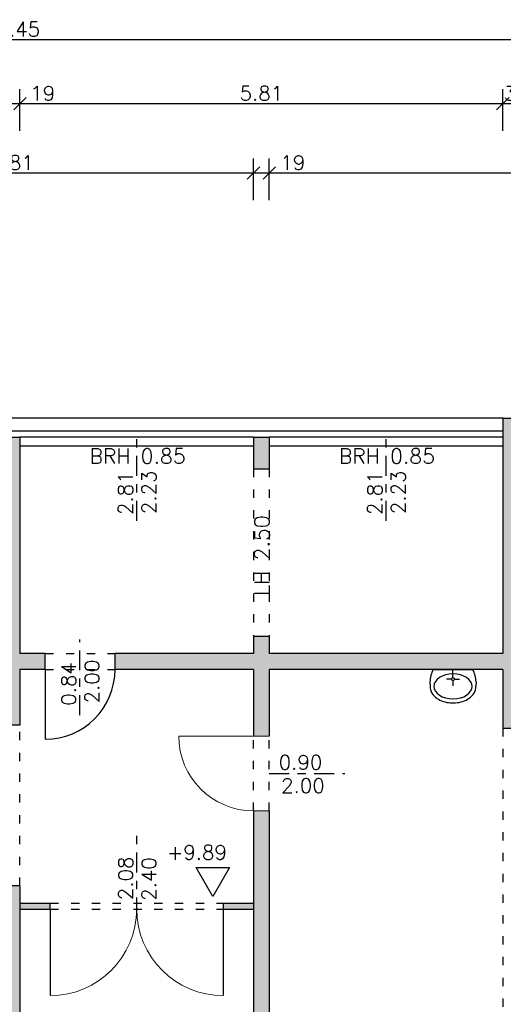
# Model space of a CAD drawing. Header units: metres. Extents: x -2.6 to 87.3, y -1.9 to 18.9.
# Tile 11 of 12: x 70.5 to 76.4, y 6.4 to 18.2. Entities that reach past the tile are written whole.
import ezdxf

# ---------------------------------------------------------------- set-up
doc = ezdxf.new("R2010")
doc.units = ezdxf.units.M
doc.header["$PDSIZE"] = -10
for name, pattern in [('ACAD_ISO10W100', [18.5, 12, -3, 0.5, -3]), ('AUSGEZOGEN', [0]), ('LINIE_9', [0.2, 0.05, -0.15])]:
    doc.linetypes.add(name, pattern=pattern)
doc.layers.get('0').update_dxf_attribs({"linetype": 'CONTINUOUS'})
doc.layers.get('Defpoints').update_dxf_attribs({"linetype": 'CONTINUOUS'})
for name, color, linetype in [('A_ANSICHT', 7, 'CONTINUOUS'), ('A_BEMASZUNG', 9, 'CONTINUOUS'), ('A_FENSTER', 4, 'CONTINUOUS'), ('A_SCHRAFFUR', 8, 'CONTINUOUS'), ('A_TUER', 6, 'CONTINUOUS'), ('A_UEBERLIEGEND', 8, 'LINIE_9'), ('A_WAND', 5, 'CONTINUOUS'), ('A_WAND_TB', 3, 'CONTINUOUS'), ('S_EINRICHTUNG', 134, 'CONTINUOUS')]:
    doc.layers.add(name, color=color, linetype=linetype)
doc.styles.add('ROMANS', font='romans.shx')
doc.dimstyles.new('Bem_100_cm', dxfattribs={"dimscale": 0.05, "dimtxt": 3.5, "dimasz": 3, "dimexe": 3.5, "dimexo": 5, "dimgap": 0.75, "dimtad": 1, "dimdec": 0, "dimrnd": 0.005, "dimzin": 4, "dimdsep": 46, "dimtxsty": 'ROMANS', "dimblk": 'OBLIQUE', "dimcen": 2.5, "dimdle": 3.5, "dimclrd": 256, "dimclre": 256, "dimclrt": 256, "dimadec": 1, "dimazin": 0, "dimtfac": 5, "dimtdec": 0, "dimtix": 1, "dimtmove": 2, "dimatfit": 2, "dimfxl": 6.5, "dimfxlon": 1, "dimtolj": 1, "dimlwd": -1, "dimlwe": -1, "dimarcsym": 0})
doc.dimstyles.new('Bem_100_m', dxfattribs={"dimscale": 0.05, "dimtxt": 3.5, "dimasz": 3, "dimexe": 3.5, "dimexo": 5, "dimgap": 0.75, "dimtad": 1, "dimrnd": 0.0005, "dimzin": 4, "dimdsep": 46, "dimtxsty": 'ROMANS', "dimblk": 'OBLIQUE', "dimcen": 2.5, "dimdle": 3.5, "dimclrd": 256, "dimclre": 256, "dimclrt": 256, "dimadec": 1, "dimazin": 0, "dimtfac": 5, "dimtix": 1, "dimtmove": 2, "dimatfit": 2, "dimfxl": 6.5, "dimfxlon": 1, "dimtolj": 1, "dimlwd": -1, "dimlwe": -1, "dimarcsym": 0})

# ---------------------------------------------------------------- blocks, each defined once
blk = doc.blocks.new('Waschtisch55x40')
at = {"linetype": 'AUSGEZOGEN', "lineweight": 25}
for p, q in [((-23.6, 0), (23.6, 0)), ((0, -9.7), (0, 0)), ((-1.8, -11.5), (-7.9, -11.5)), ((1.8, -11.5), (7.9, -11.5)), ((-27.7, -14.9), (-27.6, -19.9)), ((0, -13.4), (0, -19.5)), ((27.7, -14.9), (27.6, -19.9)), ((-3.1, -39.9), (3.1, -39.9))]:
    blk.add_line(p, q, dxfattribs=at)
for centre, radius, start, end in [((4.4, -15.6), 32.1, 150.9385, 178.7211), ((0, -11.5), 1.85, 0, 360), ((-4.4, -15.6), 32.1, 1.2789, 29.0615), ((-9.8, -19.6), 17.8, 180.9924, 237.2383), ((9.8, -19.6), 17.8, 302.7617, 359.0076), ((-2.3, -9.5), 30.4, 235.6948, 268.3719), ((2.3, -9.5), 30.4, 271.6281, 304.3308), ((-9.9, -19.3), 18.2, 244.2556, 244.2584)]:
    blk.add_arc(centre, radius, start, end, dxfattribs=at)
blk.add_ellipse((0, -20.2), major_axis=(23, 0), ratio=0.650985, start_param=6.283185, end_param=12.56637, dxfattribs=at)
blk = doc.blocks.new('_Oblique')
at = {"color": 0, "linetype": 'ByBlock', "lineweight": -2}
blk.add_line((-0.5, -0.5), (0.5, 0.5), dxfattribs=at)
blk = doc.blocks.new('*D43')
at = {"layer": 'A_BEMASZUNG', "transparency": 16777216}
for p, q in [((83.481, 1.15), (83.481, 10.3)), ((83.156, 10.125), (83.656, 10.125)), ((83.156, 1.325), (83.656, 1.325))]:
    blk.add_line(p, q, dxfattribs=at)
at = {"layer": 'Defpoints', "color": 0, "transparency": 16777216}
for p in [(63.283, 10.125), (83.481, 10.125), (63.283, 1.325)]:
    blk.add_point(p, dxfattribs=at)
at = {"layer": 'A_BEMASZUNG', "transparency": 16777216, "xscale": 0.15, "yscale": 0.15, "zscale": 0.15}
for p, rotation in [((83.481, 10.125), 90), ((83.481, 1.325), 270)]:
    blk.add_blockref('_Oblique', p, dxfattribs=dict(at, rotation=rotation))
at = {"layer": 'A_BEMASZUNG', "transparency": 16777216, "insert": (83.356, 5.725), "char_height": 0.175, "attachment_point": 5, "rotation": 90, "style": 'ROMANS'}
blk.add_mtext('\\A1;8.80', dxfattribs=at)
blk = doc.blocks.new('*D44')
at = {"layer": 'A_BEMASZUNG', "transparency": 16777216}
for p, q in [((83.481, 10.45), (83.481, 10.6)), ((83.156, 10.45), (83.656, 10.45)), ((83.481, 10.125), (83.481, 10.45)), ((83.156, 10.125), (83.656, 10.125)), ((83.481, 10.125), (83.481, 9.975))]:
    blk.add_line(p, q, dxfattribs=at)
at = {"layer": 'Defpoints', "color": 0, "transparency": 16777216}
for p in [(63.283, 10.45), (83.481, 10.45), (63.283, 10.125)]:
    blk.add_point(p, dxfattribs=at)
at = {"layer": 'A_BEMASZUNG', "transparency": 16777216, "xscale": 0.15, "yscale": 0.15, "zscale": 0.15}
for p, rotation in [((83.481, 10.45), 270), ((83.481, 10.125), 90)]:
    blk.add_blockref('_Oblique', p, dxfattribs=dict(at, rotation=rotation))
at = {"layer": 'A_BEMASZUNG', "transparency": 16777216, "insert": (83.356, 10.287), "char_height": 0.175, "attachment_point": 5, "rotation": 90, "style": 'ROMANS'}
blk.add_mtext('\\A1;33 ', dxfattribs=at)
blk = doc.blocks.new('*D119')
at = {"layer": 'A_BEMASZUNG', "transparency": 16777216}
for p, q in [((84.265, 1.15), (84.265, 7.605)), ((83.94, 7.43), (84.44, 7.43)), ((83.94, 1.325), (84.44, 1.325))]:
    blk.add_line(p, q, dxfattribs=at)
at = {"layer": 'Defpoints', "color": 0, "transparency": 16777216}
for p in [(68.745, 7.43), (84.265, 7.43), (68.695, 1.325)]:
    blk.add_point(p, dxfattribs=at)
at = {"layer": 'A_BEMASZUNG', "transparency": 16777216, "xscale": 0.15, "yscale": 0.15, "zscale": 0.15}
for p, rotation in [((84.265, 7.43), 90), ((84.265, 1.325), 270)]:
    blk.add_blockref('_Oblique', p, dxfattribs=dict(at, rotation=rotation))
at = {"layer": 'A_BEMASZUNG', "transparency": 16777216, "insert": (84.14, 4.377), "char_height": 0.175, "attachment_point": 5, "rotation": 90, "style": 'ROMANS'}
blk.add_mtext('\\A1;6.11', dxfattribs=at)
blk = doc.blocks.new('*D120')
at = {"layer": 'A_BEMASZUNG', "transparency": 16777216}
for p, q in [((84.265, 7.255), (84.265, 7.795)), ((83.94, 7.62), (84.44, 7.62)), ((83.94, 7.43), (84.44, 7.43))]:
    blk.add_line(p, q, dxfattribs=at)
at = {"layer": 'Defpoints', "color": 0, "transparency": 16777216}
for p in [(68.745, 7.62), (84.265, 7.62), (68.745, 7.43)]:
    blk.add_point(p, dxfattribs=at)
at = {"layer": 'A_BEMASZUNG', "transparency": 16777216, "xscale": 0.15, "yscale": 0.15, "zscale": 0.15}
for p, rotation in [((84.265, 7.62), 90), ((84.265, 7.43), 270)]:
    blk.add_blockref('_Oblique', p, dxfattribs=dict(at, rotation=rotation))
at = {"layer": 'A_BEMASZUNG', "transparency": 16777216, "insert": (84.14, 7.749), "char_height": 0.175, "attachment_point": 5, "rotation": 90, "style": 'ROMANS'}
blk.add_mtext('\\A1;19 ', dxfattribs=at)
blk = doc.blocks.new('*D121')
at = {"layer": 'A_BEMASZUNG', "transparency": 16777216}
for p, q in [((84.265, 7.445), (84.265, 10.606)), ((83.94, 10.431), (84.44, 10.431)), ((83.94, 7.62), (84.44, 7.62))]:
    blk.add_line(p, q, dxfattribs=at)
at = {"layer": 'Defpoints', "color": 0, "transparency": 16777216}
for p in [(68.695, 10.431), (84.265, 10.431), (68.745, 7.62)]:
    blk.add_point(p, dxfattribs=at)
at = {"layer": 'A_BEMASZUNG', "transparency": 16777216, "xscale": 0.15, "yscale": 0.15, "zscale": 0.15}
for p, rotation in [((84.265, 10.431), 90), ((84.265, 7.62), 270)]:
    blk.add_blockref('_Oblique', p, dxfattribs=dict(at, rotation=rotation))
at = {"layer": 'A_BEMASZUNG', "transparency": 16777216, "insert": (84.14, 9.025), "char_height": 0.175, "attachment_point": 5, "rotation": 90, "style": 'ROMANS'}
blk.add_mtext('\\A1;2.81', dxfattribs=at)
blk = doc.blocks.new('*D46')
at = {"layer": 'A_BEMASZUNG', "transparency": 16777216}
for p, q in [((84.265, 10.256), (84.265, 10.796)), ((83.94, 10.621), (84.44, 10.621)), ((83.94, 10.431), (84.44, 10.431))]:
    blk.add_line(p, q, dxfattribs=at)
at = {"layer": 'Defpoints', "color": 0, "transparency": 16777216}
for p in [(68.695, 10.621), (84.265, 10.621), (68.695, 10.431)]:
    blk.add_point(p, dxfattribs=at)
at = {"layer": 'A_BEMASZUNG', "transparency": 16777216, "xscale": 0.15, "yscale": 0.15, "zscale": 0.15}
for p, rotation in [((84.265, 10.621), 90), ((84.265, 10.431), 270)]:
    blk.add_blockref('_Oblique', p, dxfattribs=dict(at, rotation=rotation))
at = {"layer": 'A_BEMASZUNG', "transparency": 16777216, "insert": (84.14, 10.104), "char_height": 0.175, "attachment_point": 5, "rotation": 90, "style": 'ROMANS'}
blk.add_mtext('\\A1;19 ', dxfattribs=at)
blk = doc.blocks.new('*D47')
at = {"layer": 'A_BEMASZUNG', "transparency": 16777216}
for p, q in [((84.265, 10.446), (84.265, 13.296)), ((83.94, 13.121), (84.44, 13.121)), ((83.94, 10.621), (84.44, 10.621))]:
    blk.add_line(p, q, dxfattribs=at)
at = {"layer": 'Defpoints', "color": 0, "transparency": 16777216}
for p in [(68.695, 13.121), (84.265, 13.121), (68.695, 10.621)]:
    blk.add_point(p, dxfattribs=at)
at = {"layer": 'A_BEMASZUNG', "transparency": 16777216, "xscale": 0.15, "yscale": 0.15, "zscale": 0.15}
for p, rotation in [((84.265, 13.121), 90), ((84.265, 10.621), 270)]:
    blk.add_blockref('_Oblique', p, dxfattribs=dict(at, rotation=rotation))
at = {"layer": 'A_BEMASZUNG', "transparency": 16777216, "insert": (84.14, 11.871), "char_height": 0.175, "attachment_point": 5, "rotation": 90, "style": 'ROMANS'}
blk.add_mtext('\\A1;2.50', dxfattribs=at)
blk = doc.blocks.new('*D48')
at = {"layer": 'A_BEMASZUNG', "transparency": 16777216}
for p, q in [((84.265, 13.451), (84.265, 13.601)), ((83.94, 13.451), (84.44, 13.451)), ((84.265, 13.121), (84.265, 13.451)), ((83.94, 13.121), (84.44, 13.121)), ((84.265, 13.121), (84.265, 12.971))]:
    blk.add_line(p, q, dxfattribs=at)
at = {"layer": 'Defpoints', "color": 0, "transparency": 16777216}
for p in [(68.695, 13.451), (84.265, 13.451), (68.695, 13.121)]:
    blk.add_point(p, dxfattribs=at)
at = {"layer": 'A_BEMASZUNG', "transparency": 16777216, "xscale": 0.15, "yscale": 0.15, "zscale": 0.15}
for p, rotation in [((84.265, 13.451), 270), ((84.265, 13.121), 90)]:
    blk.add_blockref('_Oblique', p, dxfattribs=dict(at, rotation=rotation))
at = {"layer": 'A_BEMASZUNG', "transparency": 16777216, "insert": (84.14, 13.286), "char_height": 0.175, "attachment_point": 5, "rotation": 90, "style": 'ROMANS'}
blk.add_mtext('\\A1;33 ', dxfattribs=at)
blk = doc.blocks.new('*D94')
at = {"layer": 'A_BEMASZUNG', "transparency": 16777216}
for p, q in [((73.545, 16.075), (73.545, 16.575)), ((82.355, 16.075), (82.355, 16.575)), ((82.53, 16.4), (73.37, 16.4))]:
    blk.add_line(p, q, dxfattribs=at)
at = {"layer": 'Defpoints', "color": 0, "transparency": 16777216}
for p in [(73.545, 16.4), (73.545, 11.18), (82.355, 10.135)]:
    blk.add_point(p, dxfattribs=at)
at = {"layer": 'A_BEMASZUNG', "transparency": 16777216, "xscale": 0.15, "yscale": 0.15, "zscale": 0.15, "rotation": 180}
blk.add_blockref('_Oblique', (73.545, 16.4), dxfattribs=at)
at = {"layer": 'A_BEMASZUNG', "transparency": 16777216, "xscale": 0.15, "yscale": 0.15, "zscale": 0.15}
blk.add_blockref('_Oblique', (82.355, 16.4), dxfattribs=at)
at = {"layer": 'A_BEMASZUNG', "transparency": 16777216, "insert": (77.95, 16.525), "char_height": 0.175, "attachment_point": 5, "style": 'ROMANS'}
blk.add_mtext('\\A1;8.81', dxfattribs=at)
blk = doc.blocks.new('*D95')
at = {"layer": 'A_BEMASZUNG', "transparency": 16777216}
for p, q in [((73.355, 16.075), (73.355, 16.575)), ((73.545, 16.075), (73.545, 16.575)), ((73.72, 16.4), (73.18, 16.4))]:
    blk.add_line(p, q, dxfattribs=at)
at = {"layer": 'Defpoints', "color": 0, "transparency": 16777216}
for p in [(73.355, 16.4), (73.355, 11.18), (73.545, 11.18)]:
    blk.add_point(p, dxfattribs=at)
at = {"layer": 'A_BEMASZUNG', "transparency": 16777216, "xscale": 0.15, "yscale": 0.15, "zscale": 0.15, "rotation": 180}
blk.add_blockref('_Oblique', (73.355, 16.4), dxfattribs=at)
at = {"layer": 'A_BEMASZUNG', "transparency": 16777216, "xscale": 0.15, "yscale": 0.15, "zscale": 0.15}
blk.add_blockref('_Oblique', (73.545, 16.4), dxfattribs=at)
at = {"layer": 'A_BEMASZUNG', "transparency": 16777216, "insert": (73.827, 16.525), "char_height": 0.175, "attachment_point": 5, "style": 'ROMANS'}
blk.add_mtext('\\A1;19 ', dxfattribs=at)
blk = doc.blocks.new('*D96')
at = {"layer": 'A_BEMASZUNG', "transparency": 16777216}
for p, q in [((67.545, 16.075), (67.545, 16.575)), ((73.355, 16.075), (73.355, 16.575)), ((73.53, 16.4), (67.37, 16.4))]:
    blk.add_line(p, q, dxfattribs=at)
at = {"layer": 'Defpoints', "color": 0, "transparency": 16777216}
for p in [(67.545, 16.4), (67.545, 11.18), (73.355, 11.18)]:
    blk.add_point(p, dxfattribs=at)
at = {"layer": 'A_BEMASZUNG', "transparency": 16777216, "xscale": 0.15, "yscale": 0.15, "zscale": 0.15, "rotation": 180}
blk.add_blockref('_Oblique', (67.545, 16.4), dxfattribs=at)
at = {"layer": 'A_BEMASZUNG', "transparency": 16777216, "xscale": 0.15, "yscale": 0.15, "zscale": 0.15}
blk.add_blockref('_Oblique', (73.355, 16.4), dxfattribs=at)
at = {"layer": 'A_BEMASZUNG', "transparency": 16777216, "insert": (70.45, 16.525), "char_height": 0.175, "attachment_point": 5, "style": 'ROMANS'}
blk.add_mtext('\\A1;5.81', dxfattribs=at)
blk = doc.blocks.new('*D106')
at = {"layer": 'A_BEMASZUNG', "transparency": 16777216}
for p, q in [((76.355, 16.908), (76.355, 17.408)), ((76.675, 16.908), (76.675, 17.408)), ((76.355, 17.233), (76.205, 17.233)), ((76.675, 17.233), (76.355, 17.233)), ((76.675, 17.233), (76.825, 17.233))]:
    blk.add_line(p, q, dxfattribs=at)
at = {"layer": 'Defpoints', "color": 0, "transparency": 16777216}
for p in [(76.355, 17.233), (76.355, 11.15), (76.675, 11.15)]:
    blk.add_point(p, dxfattribs=at)
at = {"layer": 'A_BEMASZUNG', "transparency": 16777216, "xscale": 0.15, "yscale": 0.15, "zscale": 0.15}
blk.add_blockref('_Oblique', (76.355, 17.233), dxfattribs=at)
at = {"layer": 'A_BEMASZUNG', "transparency": 16777216, "xscale": 0.15, "yscale": 0.15, "zscale": 0.15, "rotation": 180}
blk.add_blockref('_Oblique', (76.675, 17.233), dxfattribs=at)
at = {"layer": 'A_BEMASZUNG', "transparency": 16777216, "insert": (76.515, 17.358), "char_height": 0.175, "attachment_point": 5, "style": 'ROMANS'}
blk.add_mtext('\\A1;32 ', dxfattribs=at)
blk = doc.blocks.new('*D129')
at = {"layer": 'A_BEMASZUNG', "transparency": 16777216}
for p, q in [((70.545, 16.908), (70.545, 17.408)), ((76.355, 16.908), (76.355, 17.408)), ((76.53, 17.233), (70.37, 17.233))]:
    blk.add_line(p, q, dxfattribs=at)
at = {"layer": 'Defpoints', "color": 0, "transparency": 16777216}
for p in [(70.545, 17.233), (70.545, 11.15), (76.355, 11.15)]:
    blk.add_point(p, dxfattribs=at)
at = {"layer": 'A_BEMASZUNG', "transparency": 16777216, "xscale": 0.15, "yscale": 0.15, "zscale": 0.15, "rotation": 180}
blk.add_blockref('_Oblique', (70.545, 17.233), dxfattribs=at)
at = {"layer": 'A_BEMASZUNG', "transparency": 16777216, "xscale": 0.15, "yscale": 0.15, "zscale": 0.15}
blk.add_blockref('_Oblique', (76.355, 17.233), dxfattribs=at)
at = {"layer": 'A_BEMASZUNG', "transparency": 16777216, "insert": (73.45, 17.358), "char_height": 0.175, "attachment_point": 5, "style": 'ROMANS'}
blk.add_mtext('\\A1;5.81', dxfattribs=at)
blk = doc.blocks.new('*D107')
at = {"layer": 'A_BEMASZUNG', "transparency": 16777216}
for p, q in [((70.355, 16.908), (70.355, 17.408)), ((70.545, 16.908), (70.545, 17.408)), ((70.72, 17.233), (70.18, 17.233))]:
    blk.add_line(p, q, dxfattribs=at)
at = {"layer": 'Defpoints', "color": 0, "transparency": 16777216}
for p in [(70.355, 17.233), (70.355, 11.15), (70.545, 11.15)]:
    blk.add_point(p, dxfattribs=at)
at = {"layer": 'A_BEMASZUNG', "transparency": 16777216, "xscale": 0.15, "yscale": 0.15, "zscale": 0.15, "rotation": 180}
blk.add_blockref('_Oblique', (70.355, 17.233), dxfattribs=at)
at = {"layer": 'A_BEMASZUNG', "transparency": 16777216, "xscale": 0.15, "yscale": 0.15, "zscale": 0.15}
blk.add_blockref('_Oblique', (70.545, 17.233), dxfattribs=at)
at = {"layer": 'A_BEMASZUNG', "transparency": 16777216, "insert": (70.818, 17.358), "char_height": 0.175, "attachment_point": 5, "style": 'ROMANS'}
blk.add_mtext('\\A1;19 ', dxfattribs=at)
blk = doc.blocks.new('*D137')
at = {"layer": 'A_BEMASZUNG', "transparency": 16777216}
for p, q in [((64.225, 17.679), (64.225, 18.179)), ((76.675, 17.679), (76.675, 18.179)), ((64.05, 18.004), (76.85, 18.004))]:
    blk.add_line(p, q, dxfattribs=at)
at = {"layer": 'Defpoints', "color": 0, "transparency": 16777216}
for p in [(76.675, 18.004), (64.225, 13.448), (76.675, 13.451)]:
    blk.add_point(p, dxfattribs=at)
at = {"layer": 'A_BEMASZUNG', "transparency": 16777216, "xscale": 0.15, "yscale": 0.15, "zscale": 0.15, "rotation": 180}
blk.add_blockref('_Oblique', (64.225, 18.004), dxfattribs=at)
at = {"layer": 'A_BEMASZUNG', "transparency": 16777216, "xscale": 0.15, "yscale": 0.15, "zscale": 0.15}
blk.add_blockref('_Oblique', (76.675, 18.004), dxfattribs=at)
at = {"layer": 'A_BEMASZUNG', "transparency": 16777216, "insert": (70.45, 18.129), "char_height": 0.175, "attachment_point": 5, "style": 'ROMANS'}
blk.add_mtext('\\A1;12.45', dxfattribs=at)
blk = doc.blocks.new('Kote0.00')
at = {"flags": 128}
blk.add_lwpolyline([(-0.2, 0.346), (0.2, 0.346), (0, 0)], close=True, dxfattribs=at)
at = {"style": 'ROMANS'}
blk.add_attdef('HÖHENKOTE', (-0.551, 0.44), '', height=0.2, dxfattribs=at)

msp = doc.modelspace()

# ---------------------------------------------------------------- hatches: boundary and pattern name
at = {"layer": 'A_SCHRAFFUR'}
h = msp.add_hatch(color=253, dxfattribs=at)
h.dxf.hatch_style = 1
h.paths.add_polyline_path([(69.137, 10.621), (67.545, 10.621), (67.545, 12.132), (67.355, 12.132), (67.355, 12.13), (67.355, 10.621), (64.545, 10.621), (64.545, 10.431), (67.355, 10.431), (67.355, 9.631), (67.545, 9.631), (67.545, 10.431), (69.137, 10.431)])
h.paths.add_polyline_path([(67.545, 13.225), (67.355, 13.225), (67.355, 12.97), (67.545, 12.97)])
h.paths.add_polyline_path([(70.545, 13.225), (70.355, 13.225), (70.355, 10.621), (70.007, 10.621), (70.007, 10.431), (70.355, 10.431), (70.355, 9.76), (70.545, 9.76), (70.545, 10.431), (70.849, 10.431), (70.849, 10.621), (70.545, 10.621)])
h.paths.add_polyline_path([(76.675, 13.451), (76.355, 13.451), (76.355, 10.621), (76.275, 10.621), (73.545, 10.621), (73.545, 10.83), (73.355, 10.83), (73.355, 10.621), (71.689, 10.621), (71.689, 10.431), (73.355, 10.431), (73.355, 9.631), (73.545, 9.631), (73.545, 10.431), (76.355, 10.431), (76.355, 9.725), (76.545, 9.725), (76.545, 10.215), (76.675, 10.215)])
h.paths.add_polyline_path([(73.545, 13.225), (73.355, 13.225), (73.355, 12.845), (73.545, 12.845)], flags=17)
h = msp.add_hatch(color=253, dxfattribs=at)
h.dxf.hatch_style = 1
h.paths.add_polyline_path([(67.845, 7.62), (67.545, 7.62), (67.545, 8.131), (67.355, 8.131), (67.355, 1.225), (67.545, 1.225), (67.545, 7.43), (67.845, 7.43)])
h.paths.add_polyline_path([(70.545, 7.83), (70.355, 7.83), (70.355, 7.62), (68.745, 7.62), (68.745, 7.43), (70.355, 7.43), (70.355, 1.225), (70.545, 1.225)])
h.paths.add_polyline_path([(73.545, 8.731), (73.355, 8.731), (73.355, 1.225), (73.545, 1.225)])
h.paths.add_polyline_path([(76.545, 1.89), (76.355, 1.89), (76.355, 1.225), (76.545, 1.225)])
h.paths.add_polyline_path([(79.545, 1.885), (79.355, 1.885), (79.355, 1.225), (79.545, 1.225)])
h.paths.add_polyline_path([(82.675, 10.45), (82.45, 10.45), (82.45, 10.225), (82.355, 10.225), (82.355, 1.225), (82.455, 1.225), (82.455, 1), (82.675, 1)])
h = msp.add_hatch(color=253, dxfattribs=at)
h.dxf.hatch_style = 1
h.paths.add_polyline_path([(73.355, 7.62), (72.99, 7.62), (72.99, 7.55), (73.355, 7.55)])
h.paths.add_polyline_path([(70.91, 7.62), (70.545, 7.62), (70.545, 7.55), (70.91, 7.55)])

# ---------------------------------------------------------------- linework, layer by layer
at = {"layer": 'A_ANSICHT'}
msp.add_line((76.355, 13.451), (64.545, 13.451), dxfattribs=at)
at = {"layer": 'A_BEMASZUNG', "linetype": 'ACAD_ISO10W100', "ltscale": 0.02}
for p, q in [((71.95, 12.22), (71.95, 13.251)), ((74.95, 12.22), (74.95, 13.251)), ((71.264, 9.881), (71.264, 10.79)), ((73.545, 9.181), (74.454, 9.181)), ((71.95, 7.45), (71.95, 8.45))]:
    msp.add_line(p, q, dxfattribs=at)
at = {"layer": 'A_FENSTER', "lineweight": 25}
for p, q in [((76.355, 13.295), (64.545, 13.295)), ((73.355, 13.225), (70.545, 13.225)), ((76.355, 13.225), (73.545, 13.225)), ((70.545, 13.121), (73.355, 13.121)), ((73.545, 13.121), (76.355, 13.121))]:
    msp.add_line(p, q, dxfattribs=at)
at = {"layer": 'A_TUER', "lineweight": 25}
for p, q in [((70.849, 10.431), (70.849, 9.591)), ((70.91, 7.55), (70.91, 6.51)), ((72.99, 7.55), (72.99, 6.51))]:
    msp.add_line(p, q, dxfattribs=at)
at = {"layer": 'A_TUER', "lineweight": 20}
msp.add_line((73.355, 9.631), (72.455, 9.631), dxfattribs=at)
at = {"layer": 'A_TUER', "lineweight": 25}
msp.add_arc((70.849, 10.431), 0.84, 270, 360, dxfattribs=at)
at = {"layer": 'A_TUER', "lineweight": 20}
for centre, radius, start, end in [((73.355, 9.631), 0.9, 180, 270), ((70.91, 7.55), 1.04, 270, 0), ((72.99, 7.55), 1.04, 180, 270)]:
    msp.add_arc(centre, radius, start, end, dxfattribs=at)
at = {"layer": 'A_UEBERLIEGEND', "linetype": 'LINIE_9', "lineweight": 25}
for p, q in [((73.355, 12.845), (73.355, 10.83)), ((73.545, 12.845), (73.545, 10.83)), ((70.849, 10.621), (71.689, 10.621)), ((70.849, 10.431), (71.689, 10.431)), ((70.545, 7.83), (70.545, 9.76)), ((76.355, 9.725), (76.355, 1.89)), ((73.355, 8.731), (73.355, 9.631)), ((73.545, 8.731), (73.545, 9.631)), ((70.91, 7.62), (72.99, 7.62)), ((70.91, 7.55), (72.99, 7.55))]:
    msp.add_line(p, q, dxfattribs=at)
at = {"layer": 'A_WAND', "lineweight": 25}
for p, q in [((76.355, 13.451), (76.675, 13.451)), ((76.355, 13.451), (76.355, 10.621)), ((70.355, 13.225), (70.545, 13.225)), ((70.355, 13.225), (70.545, 13.225)), ((70.545, 13.225), (70.545, 10.621)), ((73.355, 13.225), (73.545, 13.225)), ((73.355, 13.225), (73.355, 12.845)), ((73.355, 13.225), (73.545, 13.225)), ((73.545, 13.225), (73.545, 12.845)), ((73.355, 12.845), (73.545, 12.845)), ((73.355, 10.83), (73.355, 10.621)), ((73.355, 10.83), (73.545, 10.83)), ((73.545, 10.83), (73.545, 10.621)), ((70.849, 10.621), (70.545, 10.621)), ((70.849, 10.431), (70.849, 10.621)), ((73.355, 10.621), (71.689, 10.621)), ((71.689, 10.431), (71.689, 10.621)), ((76.355, 10.621), (73.545, 10.621)), ((76.355, 10.621), (76.275, 10.621)), ((70.849, 10.431), (70.545, 10.431)), ((70.545, 10.431), (70.545, 9.76)), ((73.355, 10.431), (71.689, 10.431)), ((73.355, 10.431), (73.355, 9.631)), ((76.355, 10.431), (73.545, 10.431)), ((73.545, 10.431), (73.545, 9.631)), ((76.355, 10.431), (76.178, 10.431)), ((76.355, 10.431), (76.355, 9.725)), ((70.545, 9.76), (70.355, 9.76)), ((76.355, 9.725), (76.545, 9.725)), ((73.355, 8.731), (73.355, 1.225)), ((73.545, 8.731), (73.545, 1.225)), ((70.545, 7.83), (70.355, 7.83)), ((70.545, 7.83), (70.545, 1.225))]:
    msp.add_line(p, q, dxfattribs=at)
at = {"layer": 'A_WAND', "lineweight": 20}
for p, q in [((73.355, 9.631), (73.545, 9.631)), ((73.355, 8.731), (73.545, 8.731))]:
    msp.add_line(p, q, dxfattribs=at)
at = {"layer": 'A_WAND_TB', "lineweight": 25}
for p, q in [((70.545, 7.62), (70.91, 7.62)), ((70.91, 7.55), (70.91, 7.62)), ((72.99, 7.62), (73.355, 7.62)), ((72.99, 7.62), (72.99, 7.55)), ((70.545, 7.55), (70.91, 7.55)), ((72.99, 7.55), (73.355, 7.55))]:
    msp.add_line(p, q, dxfattribs=at)

# ---------------------------------------------------------------- block references
at = {"layer": 'A_BEMASZUNG'}
ref = msp.add_blockref('Kote0.00', (72.866, 7.703), dxfattribs=at)
ref.add_attrib('HÖHENKOTE', '+9.89', (72.315, 8.144), dxfattribs={"layer": '0', "height": 0.175, "style": 'ROMANS'})
at = {"layer": 'S_EINRICHTUNG', "lineweight": 20, "xscale": 0.01000000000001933, "yscale": 0.01000000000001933, "zscale": 0.01000000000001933}
msp.add_blockref('Waschtisch55x40', (75.755, 10.43), dxfattribs=at)

# ---------------------------------------------------------------- texts
at = {"layer": 'A_BEMASZUNG', "style": 'ROMANS'}
for s, height, p in [('BRH 0.85', 0.18, (71.381, 12.906)), ('BRH 0.85', 0.18, (71.381, 12.906)), ('BRH 0.85', 0.18, (74.381, 12.906)), ('BRH 0.85', 0.18, (74.381, 12.906)), ('0.90', 0.175, (73.658, 9.227)), ('2.00', 0.175, (73.687, 8.946))]:
    msp.add_text(s, height=height, dxfattribs=at).set_placement(p)
for s, height, p in [('2.81', 0.175, (71.902, 12.288)), ('2.23', 0.175, (72.185, 12.298)), ('2.81', 0.175, (74.902, 12.288)), ('2.23', 0.175, (75.185, 12.298)), ('LH 2.50', 0.18, (73.546, 11.319)), ('0.84', 0.175, (71.218, 9.994)), ('2.00', 0.175, (71.499, 10.023)), ('2.08', 0.175, (71.904, 7.657)), ('2.40', 0.175, (72.185, 7.649))]:
    msp.add_text(s, height=height, rotation=90, dxfattribs=at).set_placement(p)

# ---------------------------------------------------------------- dimensions: what is measured, and where the dimension line sits
at = {"layer": 'A_BEMASZUNG'}
for base, p1, p2, dimstyle, picture, middle in [((76.675, 18.004), (64.225, 13.448), (76.675, 13.451), 'Bem_100_m', '*D137', (70.45, 18.129)), ((70.545, 17.233), (76.355, 11.15), (70.545, 11.15), 'Bem_100_m', '*D129', (73.45, 17.358)), ((76.355, 17.233), (76.675, 11.15), (76.355, 11.15), 'Bem_100_cm', '*D106', (76.515, 17.358)), ((67.545, 16.4), (73.355, 11.18), (67.545, 11.18), 'Bem_100_m', '*D96', (70.45, 16.525)), ((73.545, 16.4), (82.355, 10.135), (73.545, 11.18), 'Bem_100_m', '*D94', (77.95, 16.525))]:
    dim = msp.add_linear_dim(base=base, p1=p1, p2=p2, dimstyle=dimstyle, dxfattribs=at)
    dim.commit()
    dim.dimension.update_dxf_attribs({"geometry": picture, "text_midpoint": middle})
for base, p1, p2, picture, middle in [((70.355, 17.233), (70.545, 11.15), (70.355, 11.15), '*D107', (70.818, 17.358)), ((73.355, 16.4), (73.545, 11.18), (73.355, 11.18), '*D95', (73.827, 16.525))]:
    dim = msp.add_linear_dim(base=base, p1=p1, p2=p2, dimstyle='Bem_100_cm', dxfattribs=at)
    dim.commit()
    dim.dimension.update_dxf_attribs({"geometry": picture, "text_midpoint": middle, "dimtype": 160})
for base, p1, p2, dimstyle, picture, middle in [((84.265, 13.451), (68.695, 13.121), (68.695, 13.451), 'Bem_100_cm', '*D48', (84.14, 13.286)), ((84.265, 13.121), (68.695, 10.621), (68.695, 13.121), 'Bem_100_m', '*D47', (84.14, 11.871)), ((83.481, 10.45), (63.283, 10.125), (63.283, 10.45), 'Bem_100_cm', '*D44', (83.356, 10.287)), ((84.265, 10.431), (68.745, 7.62), (68.695, 10.431), 'Bem_100_m', '*D121', (84.14, 9.025)), ((83.481, 10.125), (63.283, 1.325), (63.283, 10.125), 'Bem_100_m', '*D43', (83.356, 5.725)), ((84.265344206, 7.43), (68.695064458, 1.325), (68.744630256, 7.43), 'Bem_100_m', '*D119', (84.140344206, 4.3775))]:
    dim = msp.add_linear_dim(base=base, p1=p1, p2=p2, angle=90, dimstyle=dimstyle, dxfattribs=at)
    dim.commit()
    dim.dimension.update_dxf_attribs({"geometry": picture, "text_midpoint": middle})
for base, p1, p2, picture, middle in [((84.265, 10.621), (68.695, 10.431), (68.695, 10.621), '*D46', (84.14, 10.104)), ((84.265, 7.62), (68.745, 7.43), (68.745, 7.62), '*D120', (84.14, 7.749))]:
    dim = msp.add_linear_dim(base=base, p1=p1, p2=p2, angle=90, dimstyle='Bem_100_cm', dxfattribs=at)
    dim.commit()
    dim.dimension.update_dxf_attribs({"geometry": picture, "text_midpoint": middle, "dimtype": 160})

doc.saveas('drawing.dxf')
